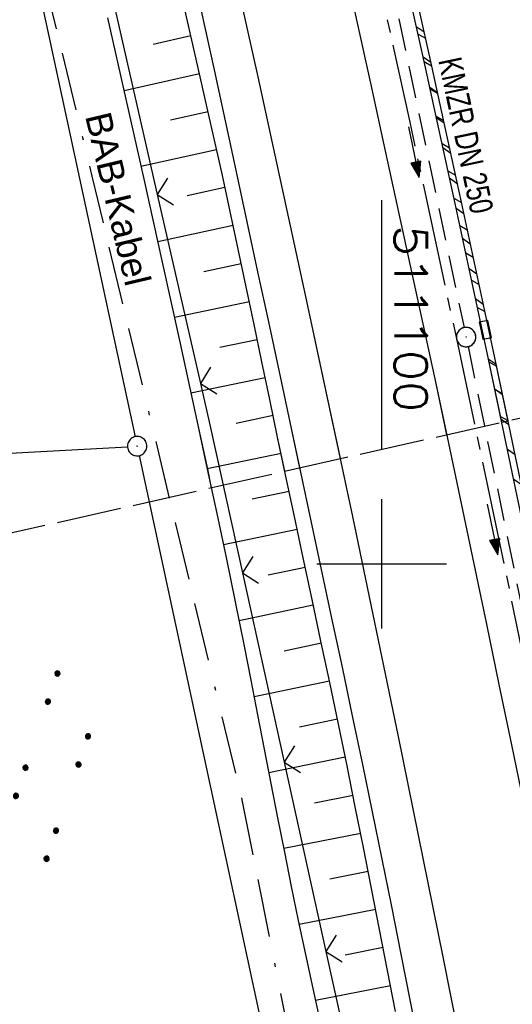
# Model space of a CAD drawing. Extents: x 510526 to 513920, y 467229 to 478797.
# Tile 79 of 256: x 511072 to 511110, y 470966 to 471042. Entities that reach past the tile are written whole.
import ezdxf
from ezdxf.enums import TextEntityAlignment as Align

# ---------------------------------------------------------------- set-up
doc = ezdxf.new("R2010")
doc.units = 0
doc.header["$LTSCALE"] = 10
doc.header["$MEASUREMENT"] = 0
for name, pattern in [('ACAD_ISO16W100', [73, 15, -6.5, 15, -6.5, 15, -7, 1, -7]), ('ACHSE', [5.5, 4, -0.5, 0.5, -0.5]), ('LT00', [0]), ('LT14', [0.6, 0.5, -0.1]), ('STRICHLINIE2', [0.375, 0.25, -0.125])]:
    doc.linetypes.add(name, pattern=pattern)
doc.layers.get('0').update_dxf_attribs({"linetype": 'LT00'})
for name, color, linetype in [('-AX-020', 250, 'ACHSE'), ('-Halt-Pfeil', 4, 'LT00'), ('-Haltung', 182, 'STRICHLINIE2'), ('-Haltungsbeschriftung', 182, 'LT00'), ('BAB-KABEL', 220, 'ACAD_ISO16W100'), ('BAB-KABEL_TEXT', 221, 'Continuous'), ('DFK_AB_L', 21, 'LT00'), ('DFK_AB_P', 7, 'LT00'), ('DFK_KATASTER', 250, 'LT00'), ('DFK_NUTZUNG', 250, 'LT00'), ('V95_AFBR_BAB', 250, 'LT00'), ('V95_BOESCH', 250, 'LT00'), ('V95_BORDRINNE', 182, 'LT00'), ('V95_BOSCHUNG', 250, 'LT00'), ('V95_KA_PRUF', 182, 'LT00'), ('V95_LD_MARK', 250, 'LT00'), ('V95_RASTER', 250, 'LT00'), ('V95_RINNE', 182, 'LT00'), ('V95_SINKK', 182, 'LT00'), ('V95_ZAUN', 40, 'LT00'), ('V96_AFBR_BAB', 250, 'LT00'), ('V96_BOESCH', 250, 'LT00'), ('V96_BORDRINNE', 182, 'LT00'), ('V96_BOSCHUNG', 250, 'LT00'), ('V96_KA_PRUF', 182, 'LT00'), ('V96_LD_MARK', 250, 'LT00'), ('V96_RASTER', 250, 'LT00'), ('V96_RINNE', 182, 'LT00'), ('V96_SINKK', 182, 'LT00'), ('V96_ZAUN', 40, 'LT00')]:
    doc.layers.add(name, color=color, linetype=linetype)
doc.layers.add('-BLATT_95-RAND', color=7, linetype='LT14', plot=False)
doc.styles.add('Beschrift', font='ARIAL.TTF')
doc.styles.add('Haltungsbeschriftung', font='ARIAL.TTF', dxfattribs={"width": 0.75})
doc.styles.get("Standard").update_dxf_attribs({"font": 'romans.shx'})

# ---------------------------------------------------------------- blocks, each defined once
blk = doc.blocks.new('SYMB0003')
at = {"color": 0, "linetype": 'ByBlock'}
for p, q in [((-0.015712, 0), (0.010166, 0.012015)), ((0, -0.021257), (-0.015712, 0)), ((0.010166, 0.012015), (0, -0.021257))]:
    blk.add_line(p, q, dxfattribs=at)
for points in [[(-0.031395, 0.499013), (-0.093691, 0.491144), (-0.154509, 0.475528), (-0.21289, 0.452414), (-0.267913, 0.422164), (-0.318712, 0.385257), (-0.364484, 0.342274), (-0.404509, 0.293893), (-0.438154, 0.240877), (-0.464888, 0.184062), (-0.484292, 0.124345), (-0.496058, 0.062667), (-0.5, 0)], [(-0.5, 0), (-0.496058, -0.062667), (-0.484292, -0.124345), (-0.464888, -0.184062), (-0.438154, -0.240877), (-0.404509, -0.293893), (-0.364485, -0.342274), (-0.318712, -0.385257), (-0.267914, -0.422164), (-0.21289, -0.452414), (-0.154509, -0.475529), (-0.093691, -0.491144), (-0.031395, -0.499014), (0.031395, -0.499014)], [(0.5, 0), (0.496057, 0.062667), (0.484292, 0.124345), (0.464888, 0.184062), (0.438153, 0.240877), (0.404509, 0.293893), (0.364484, 0.342274), (0.318712, 0.385257), (0.267913, 0.422164), (0.21289, 0.452414), (0.154509, 0.475528), (0.093691, 0.491144), (0.031395, 0.499013), (-0.031395, 0.499013)], [(0.031395, -0.499014), (0.093691, -0.491144), (0.154509, -0.475529), (0.21289, -0.452414), (0.267914, -0.422164), (0.318712, -0.385257), (0.364485, -0.342274), (0.404509, -0.293893), (0.438154, -0.240877), (0.464889, -0.184062), (0.484292, -0.124345), (0.496058, -0.062667), (0.5, 0)]]:
    blk.add_lwpolyline(points, dxfattribs=at)
blk = doc.blocks.new('SYMB0652')
at = {"color": 0, "linetype": 'ByBlock'}
blk.add_lwpolyline([(-0.15, -0.075), (0.15, -0.075), (0.15, 0.075), (-0.15, 0.075), (-0.15, -0.075)], dxfattribs=at)
blk = doc.blocks.new('SYMB0024')
at = {"color": 0, "linetype": 'ByBlock'}
for p, q in [((-0.5, 0.5), (0, 0)), ((0, 0), (0.5, 0.5))]:
    blk.add_line(p, q, dxfattribs=at)
blk = doc.blocks.new('SYMB7110')
at = {"color": 0, "linetype": 'ByBlock'}
for p, q in [((-0.515, 0.392919), (-0.515, 0.367081)), ((-0.51, 0.362895), (-0.51, 0.397105)), ((-0.505, 0.399164), (-0.505, 0.360836)), ((-0.5, 0.360204), (-0.5, 0.399796)), ((-0.495, 0.399164), (-0.495, 0.360836)), ((-0.49, 0.362895), (-0.49, 0.397105)), ((-0.485, 0.392919), (-0.485, 0.367081)), ((-0.285, 0.392919), (-0.285, 0.367081)), ((-0.28, 0.362895), (-0.28, 0.397105)), ((-0.275, 0.399164), (-0.275, 0.360836)), ((-0.27, 0.360204), (-0.27, 0.399796)), ((-0.265, 0.399164), (-0.265, 0.360836)), ((-0.26, 0.362895), (-0.26, 0.397105)), ((-0.255, 0.392919), (-0.255, 0.367081)), ((0.255, 0.392919), (0.255, 0.367081)), ((0.26, 0.362895), (0.26, 0.397105)), ((0.265, 0.399164), (0.265, 0.360836)), ((0.27, 0.360204), (0.27, 0.399796)), ((0.275, 0.399164), (0.275, 0.360836)), ((0.28, 0.362895), (0.28, 0.397105)), ((0.285, 0.392919), (0.285, 0.367081)), ((0.485, 0.392919), (0.485, 0.367081)), ((0.49, 0.362895), (0.49, 0.397105)), ((0.495, 0.399164), (0.495, 0.360836)), ((0.5, 0.360204), (0.5, 0.399796)), ((0.505, 0.399164), (0.505, 0.360836)), ((0.51, 0.362895), (0.51, 0.397105)), ((0.515, 0.392919), (0.515, 0.367081)), ((-0.48, 0.379874), (-0.48, 0.380145)), ((-0.25, 0.379874), (-0.25, 0.380146)), ((0.29, 0.379874), (0.29, 0.380145)), ((0.52, 0.379874), (0.52, 0.380146)), ((-0.9, 0.012919), (-0.9, -0.012919)), ((-0.895, -0.017106), (-0.895, 0.017105)), ((-0.89, 0.019164), (-0.89, -0.019164)), ((-0.885, -0.019797), (-0.885, 0.019796)), ((-0.88, 0.019164), (-0.88, -0.019164)), ((-0.875, -0.017106), (-0.875, 0.017105)), ((-0.87, 0.012919), (-0.87, -0.012919)), ((-0.865, -0.000126), (-0.865, 0.000145)), ((-0.67, 0.012919), (-0.67, -0.012919)), ((-0.665, -0.017106), (-0.665, 0.017105)), ((-0.66, 0.019164), (-0.66, -0.019164)), ((-0.655, -0.019797), (-0.655, 0.019796)), ((-0.65, 0.019164), (-0.65, -0.019164)), ((-0.645, -0.017106), (-0.645, 0.017105)), ((-0.64, 0.012919), (-0.64, -0.012919)), ((-0.635, -0.000126), (-0.635, 0.000145)), ((-0.13, 0.012919), (-0.13, -0.012919)), ((-0.125, -0.017105), (-0.125, 0.017105)), ((-0.12, 0.019164), (-0.12, -0.019164)), ((-0.115, -0.019796), (-0.115, 0.019796)), ((-0.11, 0.019164), (-0.11, -0.019164)), ((-0.105, -0.017105), (-0.105, 0.017105)), ((-0.1, 0.012919), (-0.1, -0.012919)), ((-0.095, -0.000126), (-0.095, 0.000146)), ((0.1, 0.012919), (0.1, -0.012919)), ((0.105, -0.017105), (0.105, 0.017105)), ((0.11, 0.019164), (0.11, -0.019164)), ((0.115, -0.019796), (0.115, 0.019796)), ((0.12, 0.019164), (0.12, -0.019164)), ((0.125, -0.017105), (0.125, 0.017105)), ((0.13, 0.012919), (0.13, -0.012919)), ((0.135, -0.000126), (0.135, 0.000146)), ((0.64, 0.012919), (0.64, -0.012919)), ((0.645, -0.017105), (0.645, 0.017105)), ((0.65, 0.019164), (0.65, -0.019164)), ((0.655, -0.019796), (0.655, 0.019796)), ((0.66, 0.019164), (0.66, -0.019164)), ((0.665, -0.017105), (0.665, 0.017105)), ((0.67, 0.012919), (0.67, -0.012919)), ((0.675, -0.000126), (0.675, 0.000146)), ((0.87, 0.012919), (0.87, -0.012919)), ((0.875, -0.017105), (0.875, 0.017105)), ((0.88, 0.019164), (0.88, -0.019164)), ((0.885, -0.019796), (0.885, 0.019796)), ((0.89, 0.019164), (0.89, -0.019164)), ((0.895, -0.017105), (0.895, 0.017105)), ((0.9, 0.012919), (0.9, -0.012919)), ((0.905, -0.000126), (0.905, 0.000146)), ((-0.515, -0.367081), (-0.515, -0.392919)), ((-0.51, -0.397105), (-0.51, -0.362895)), ((-0.505, -0.360836), (-0.505, -0.399164)), ((-0.5, -0.399796), (-0.5, -0.360204)), ((-0.495, -0.360836), (-0.495, -0.399164)), ((-0.49, -0.397106), (-0.49, -0.362895)), ((-0.485, -0.367081), (-0.485, -0.392919)), ((-0.48, -0.380126), (-0.48, -0.379855)), ((-0.285, -0.367081), (-0.285, -0.392919)), ((-0.28, -0.397105), (-0.28, -0.362895)), ((-0.275, -0.360836), (-0.275, -0.399164)), ((-0.27, -0.399796), (-0.27, -0.360204)), ((-0.265, -0.360836), (-0.265, -0.399164)), ((-0.26, -0.397105), (-0.26, -0.362895)), ((-0.255, -0.367081), (-0.255, -0.392919)), ((-0.25, -0.380126), (-0.25, -0.379855)), ((0.255, -0.367081), (0.255, -0.392919)), ((0.26, -0.397105), (0.26, -0.362895)), ((0.265, -0.360836), (0.265, -0.399164)), ((0.27, -0.399796), (0.27, -0.360204)), ((0.275, -0.360836), (0.275, -0.399164)), ((0.28, -0.397105), (0.28, -0.362895)), ((0.285, -0.367081), (0.285, -0.392919)), ((0.29, -0.380126), (0.29, -0.379855)), ((0.485, -0.367081), (0.485, -0.392919)), ((0.49, -0.397105), (0.49, -0.362895)), ((0.495, -0.360836), (0.495, -0.399164)), ((0.5, -0.399796), (0.5, -0.360204)), ((0.505, -0.360836), (0.505, -0.399164)), ((0.51, -0.397105), (0.51, -0.362895)), ((0.515, -0.367081), (0.515, -0.392919)), ((0.52, -0.380126), (0.52, -0.379855))]:
    blk.add_line(p, q, dxfattribs=at)
for points in [[(-0.48, 0.38), (-0.481981, 0.388678), (-0.48753, 0.395637), (-0.49555, 0.399499), (-0.50445, 0.399499), (-0.51247, 0.395637), (-0.518019, 0.388678), (-0.52, 0.38), (-0.518019, 0.371322), (-0.51247, 0.364363), (-0.50445, 0.360501), (-0.49555, 0.360501), (-0.48753, 0.364363), (-0.481981, 0.371322), (-0.48, 0.38)], [(-0.25, 0.38), (-0.251981, 0.388678), (-0.25753, 0.395637), (-0.26555, 0.399499), (-0.27445, 0.399499), (-0.28247, 0.395637), (-0.288019, 0.388678), (-0.29, 0.38), (-0.288019, 0.371322), (-0.28247, 0.364363), (-0.27445, 0.360501), (-0.26555, 0.360501), (-0.25753, 0.364363), (-0.251981, 0.371322), (-0.25, 0.38)], [(0.29, 0.38), (0.288019, 0.388678), (0.28247, 0.395637), (0.27445, 0.399499), (0.26555, 0.399499), (0.25753, 0.395637), (0.251981, 0.388678), (0.25, 0.38), (0.251981, 0.371322), (0.25753, 0.364363), (0.26555, 0.360501), (0.27445, 0.360501), (0.28247, 0.364363), (0.288019, 0.371322), (0.29, 0.38)], [(0.52, 0.38), (0.518019, 0.388678), (0.51247, 0.395637), (0.50445, 0.399499), (0.495549, 0.399499), (0.48753, 0.395637), (0.481981, 0.388678), (0.48, 0.38), (0.481981, 0.371322), (0.48753, 0.364363), (0.495549, 0.360501), (0.50445, 0.360501), (0.51247, 0.364363), (0.518019, 0.371322), (0.52, 0.38)], [(-0.865, 0), (-0.866981, 0.008678), (-0.87253, 0.015637), (-0.88055, 0.019498), (-0.88945, 0.019498), (-0.89747, 0.015637), (-0.903019, 0.008678), (-0.905, 0)], [(-0.905, 0), (-0.903019, -0.008678), (-0.89747, -0.015637), (-0.88945, -0.019499), (-0.88055, -0.019499), (-0.87253, -0.015637), (-0.866981, -0.008678), (-0.865, 0)], [(-0.635, 0), (-0.636981, 0.008678), (-0.64253, 0.015637), (-0.65055, 0.019498), (-0.65945, 0.019498), (-0.66747, 0.015637), (-0.673019, 0.008678), (-0.675, 0)], [(-0.675, 0), (-0.673019, -0.008678), (-0.66747, -0.015637), (-0.65945, -0.019499), (-0.65055, -0.019499), (-0.64253, -0.015637), (-0.636981, -0.008678), (-0.635, 0)], [(-0.095, 0), (-0.096981, 0.008678), (-0.10253, 0.015637), (-0.11055, 0.019499), (-0.11945, 0.019499), (-0.12747, 0.015637), (-0.133019, 0.008678), (-0.135, 0)], [(-0.135, 0), (-0.133019, -0.008678), (-0.12747, -0.015637), (-0.11945, -0.019499), (-0.11055, -0.019499), (-0.10253, -0.015637), (-0.096981, -0.008678), (-0.095, 0)], [(0.135, 0), (0.133019, 0.008678), (0.12747, 0.015637), (0.11945, 0.019499), (0.11055, 0.019499), (0.10253, 0.015637), (0.096981, 0.008678), (0.095, 0)], [(0.095, 0), (0.096981, -0.008678), (0.10253, -0.015637), (0.11055, -0.019499), (0.11945, -0.019499), (0.12747, -0.015637), (0.133019, -0.008678), (0.135, 0)], [(0.675, 0), (0.673019, 0.008678), (0.66747, 0.015637), (0.65945, 0.019499), (0.65055, 0.019499), (0.64253, 0.015637), (0.636981, 0.008678), (0.635, 0)], [(0.635, 0), (0.636981, -0.008678), (0.64253, -0.015637), (0.65055, -0.019499), (0.65945, -0.019499), (0.66747, -0.015637), (0.673019, -0.008678), (0.675, 0)], [(0.905, 0), (0.903019, 0.008678), (0.89747, 0.015637), (0.88945, 0.019499), (0.88055, 0.019499), (0.87253, 0.015637), (0.866981, 0.008678), (0.865, 0)], [(0.865, 0), (0.866981, -0.008678), (0.87253, -0.015637), (0.88055, -0.019499), (0.88945, -0.019499), (0.89747, -0.015637), (0.903019, -0.008678), (0.905, 0)], [(-0.48, -0.38), (-0.481981, -0.371322), (-0.48753, -0.364363), (-0.49555, -0.360501), (-0.50445, -0.360501), (-0.51247, -0.364363), (-0.518019, -0.371322), (-0.52, -0.38), (-0.518019, -0.388678), (-0.51247, -0.395637), (-0.50445, -0.399499), (-0.49555, -0.399499), (-0.48753, -0.395637), (-0.481981, -0.388678), (-0.48, -0.38)], [(-0.25, -0.38), (-0.251981, -0.371322), (-0.25753, -0.364363), (-0.26555, -0.360501), (-0.27445, -0.360501), (-0.28247, -0.364363), (-0.288019, -0.371322), (-0.29, -0.38), (-0.288019, -0.388678), (-0.28247, -0.395637), (-0.27445, -0.399499), (-0.26555, -0.399499), (-0.25753, -0.395637), (-0.251981, -0.388678), (-0.25, -0.38)], [(0.29, -0.38), (0.288019, -0.371322), (0.28247, -0.364363), (0.27445, -0.360501), (0.26555, -0.360501), (0.25753, -0.364363), (0.251981, -0.371322), (0.25, -0.38), (0.251981, -0.388678), (0.25753, -0.395637), (0.26555, -0.399499), (0.27445, -0.399499), (0.28247, -0.395637), (0.288019, -0.388678), (0.29, -0.38)], [(0.52, -0.38), (0.518019, -0.371322), (0.51247, -0.364363), (0.50445, -0.360501), (0.495549, -0.360501), (0.48753, -0.364363), (0.481981, -0.371322), (0.48, -0.38), (0.481981, -0.388678), (0.48753, -0.395637), (0.495549, -0.399499), (0.50445, -0.399499), (0.51247, -0.395637), (0.518019, -0.388678), (0.52, -0.38)]]:
    blk.add_lwpolyline(points, dxfattribs=at)
blk = doc.blocks.new('SYMB0070')
at = {"color": 0, "linetype": 'ByBlock'}
for p, q in [((-0.5, 0), (0.2, 0)), ((0.5, 0), (0.2, 0.1)), ((0.2, 0.1), (0.2, 0)), ((0.468, 0), (0.21, 0.086)), ((0.21, 0.086), (0.21, -0.086)), ((0.21, -0.086), (0.468, 0)), ((0.22, -0.072), (0.437, 0)), ((0.23, -0.058), (0.405, 0)), ((0.24, -0.045), (0.374, 0)), ((0.342, 0), (0.25, 0.031)), ((0.25, 0.031), (0.25, -0.031)), ((0.25, -0.031), (0.342, 0)), ((0.26, -0.017), (0.31, 0)), ((0.27, -0.003), (0.279, 0))]:
    blk.add_line(p, q, dxfattribs=at)
for points in [[(0.2, 0), (0.2, -0.1), (0.5, 0)], [(0.437, 0), (0.22, 0.072), (0.22, -0.072)], [(0.405, 0), (0.23, 0.058), (0.23, -0.058)], [(0.374, 0), (0.24, 0.045), (0.24, -0.045)], [(0.31, 0), (0.26, 0.017), (0.26, -0.017)], [(0.279, 0), (0.27, 0.003), (0.27, -0.003)]]:
    blk.add_lwpolyline(points, dxfattribs=at)

msp = doc.modelspace()

# ---------------------------------------------------------------- hatches: boundary and pattern name
at = {"layer": 'V95_BORDRINNE'}
h = msp.add_hatch(dxfattribs=at)
h.set_pattern_fill('ANSI31', color=256, scale=13, angle=285.8974743, style=0)
h.paths.add_polyline_path([(511106.157, 471027.995), (511104.904, 471033.774), (511103.866, 471038.515), (511102.821, 471043.254), (511102.099, 471046.509), (511101.611, 471046.399), (511102.332, 471043.146), (511103.377, 471038.408), (511104.415, 471033.668), (511105.668, 471027.89), (511106.91, 471022.109), (511107.632, 471018.717), (511108.12, 471018.827), (511107.399, 471022.214)])
h = msp.add_hatch(dxfattribs=at)
h.set_pattern_fill('ANSI31', color=256, scale=13, angle=285.8974743, style=0)
h.paths.add_polyline_path([(511108.63, 471016.43), (511108.401, 471017.506), (511107.913, 471017.396), (511108.141, 471016.326), (511109.276, 471010.958), (511109.765, 471011.062)])
at = {"layer": 'V96_BORDRINNE'}
h = msp.add_hatch(dxfattribs=at)
h.set_pattern_fill('ANSI31', color=256, scale=13, angle=280, style=0)
h.paths.add_polyline_path([(511102.821, 471043.254), (511102.099, 471046.508), (511101.611, 471046.401), (511102.332, 471043.146), (511103.377, 471038.408), (511104.415, 471033.668), (511105.668, 471027.89), (511106.91, 471022.109), (511107.631, 471018.72), (511108.121, 471018.823), (511107.399, 471022.213), (511106.157, 471027.995), (511104.904, 471033.774), (511103.866, 471038.515)])
h.paths.add_polyline_path([(511109.853, 471010.644), (511108.63, 471016.43), (511108.402, 471017.503), (511107.912, 471017.4), (511108.141, 471016.326), (511109.364, 471010.541), (511111.687, 470999.45), (511113.766, 470989.406), (511114.256, 470989.505), (511112.177, 470999.552)])

# ---------------------------------------------------------------- linework, layer by layer
at = {"layer": '-AX-020', "ltscale": 0.2, "flags": 128}
msp.add_lwpolyline([(513881.716, 478796.972), (513877.87, 478787.354), (513870.367, 478768.801), (513862.788, 478750.278), (513855.137, 478731.786), (513847.411, 478713.324), (513839.611, 478694.893), (513831.738, 478676.494), (513823.791, 478658.127), (513815.771, 478639.791), (513807.678, 478621.487), (513799.512, 478603.216), (513791.272, 478584.978), (513782.96, 478566.773), (513774.576, 478548.601), (513766.118, 478530.463), (513757.588, 478512.359), (513748.986, 478494.289), (513740.312, 478476.254), (513731.565, 478458.253), (513722.747, 478440.287), (513713.857, 478422.357), (513704.896, 478404.463), (513695.863, 478386.605), (513686.758, 478368.782), (513677.583, 478350.997), (513668.336, 478333.248), (513659.019, 478315.536), (513649.63, 478297.862), (513640.172, 478280.225), (513630.643, 478262.626), (513621.043, 478245.066), (513611.374, 478227.544), (513601.634, 478210.061), (513591.825, 478192.617), (513586.745, 478183.647), (513576.83, 478166.262), (513566.848, 478148.917), (513556.8, 478131.609), (513546.688, 478114.338), (513536.514, 478097.104), (513526.28, 478079.906), (513515.988, 478062.743), (513505.638, 478045.613), (513495.234, 478028.517), (513484.778, 478011.453), (513474.27, 477994.421), (513463.712, 477977.419), (513453.108, 477960.447), (513442.457, 477943.503), (513431.762, 477926.587), (513421.026, 477909.698), (513410.248, 477892.835), (513399.432, 477875.997), (513388.579, 477859.182), (513377.691, 477842.39), (513366.769, 477825.62), (513355.815, 477808.871), (513344.831, 477792.142), (513333.819, 477775.431), (513322.78, 477758.738), (513311.715, 477742.062), (513300.628, 477725.401), (513289.519, 477708.754), (513278.389, 477692.121), (513267.242, 477675.5), (513256.078, 477658.891), (513244.899, 477642.291), (513233.706, 477625.7), (513222.502, 477609.117), (513211.288, 477592.542), (513200.066, 477575.971), (513188.837, 477559.405), (513177.603, 477542.843), (513166.366, 477526.282), (513154.797, 477509.239), (513142.496, 477491.114), (513130.197, 477472.988), (513117.902, 477454.859), (513105.613, 477436.726), (513093.333, 477418.587), (513081.064, 477400.44), (513068.808, 477382.285), (513056.567, 477364.119), (513044.344, 477345.942), (513032.141, 477327.752), (513019.958, 477309.547), (513007.8, 477291.325), (512995.668, 477273.087), (512983.565, 477254.83), (512971.492, 477236.552), (512959.452, 477218.253), (512947.447, 477199.931), (512935.479, 477181.584), (512923.551, 477163.212), (512911.665, 477144.812), (512899.822, 477126.385), (512888.026, 477107.927), (512876.279, 477089.439), (512864.582, 477070.918), (512852.939, 477052.364), (512841.352, 477033.775), (512829.822, 477015.15), (512818.352, 476996.488), (512806.945, 476977.787), (512795.603, 476959.048), (512789.644, 476949.141), (512778.405, 476930.339), (512767.236, 476911.496), (512756.135, 476892.613), (512745.103, 476873.688), (512734.14, 476854.724), (512723.246, 476835.72), (512712.422, 476816.676), (512701.668, 476797.593), (512690.983, 476778.471), (512680.369, 476759.309), (512669.824, 476740.11), (512659.35, 476720.871), (512648.946, 476701.595), (512638.612, 476682.281), (512628.349, 476662.929), (512618.157, 476643.54), (512608.036, 476624.113), (512597.985, 476604.65), (512588.006, 476585.15), (512578.098, 476565.614), (512568.261, 476546.042), (512558.497, 476526.434), (512548.803, 476506.791), (512539.182, 476487.112), (512529.632, 476467.399), (512520.155, 476447.65), (512510.749, 476427.867), (512501.416, 476408.05), (512492.156, 476388.199), (512482.968, 476368.314), (512473.852, 476348.396), (512464.81, 476328.445), (512455.84, 476308.46), (512446.944, 476288.443), (512438.12, 476268.394), (512429.37, 476248.313), (512420.694, 476228.2), (512412.09, 476208.055), (512403.561, 476187.879), (512395.105, 476167.672), (512386.723, 476147.434), (512378.415, 476127.166), (512370.181, 476106.867), (512362.021, 476086.539), (512353.936, 476066.181), (512345.925, 476045.794), (512337.988, 476025.377), (512330.127, 476004.932), (512322.339, 475984.458), (512314.627, 475963.955), (512306.989, 475943.425), (512299.427, 475922.867), (512291.94, 475902.281), (512284.528, 475881.669), (512277.191, 475861.029), (512269.93, 475840.362), (512262.744, 475819.67), (512255.634, 475798.951), (512248.599, 475778.206), (512241.641, 475757.436), (512234.758, 475736.641), (512227.951, 475715.82), (512221.221, 475694.975), (512214.566, 475674.105), (512207.988, 475653.211), (512201.487, 475632.294), (512200.128, 475627.887), (512194.281, 475608.791), (512188.5, 475589.674), (512182.785, 475570.538), (512177.137, 475551.381), (512171.56, 475532.204), (512166.053, 475513.007), (512160.618, 475493.788), (512155.257, 475474.55), (512149.971, 475455.29), (512148.09, 475448.361), (512142.908, 475429.074), (512137.804, 475409.765), (512132.778, 475390.436), (512127.829, 475371.088), (512122.957, 475351.719), (512118.163, 475332.332), (512113.447, 475312.925), (512108.808, 475293.499), (512104.247, 475274.055), (512099.765, 475254.593), (512095.36, 475235.113), (512091.033, 475215.616), (512086.785, 475196.101), (512082.614, 475176.57), (512078.522, 475157.022), (512074.508, 475137.458), (512070.573, 475117.878), (512066.716, 475098.282), (512063.238, 475080.246), (512059.532, 475060.621), (512055.901, 475040.983), (512052.344, 475021.33), (512048.857, 475001.665), (512045.438, 474981.988), (512042.084, 474962.3), (512038.794, 474942.602), (512035.562, 474922.893), (512032.388, 474903.175), (512029.269, 474883.449), (512026.201, 474863.714), (512023.183, 474843.972), (512020.21, 474824.222), (512017.282, 474804.467), (512014.394, 474784.705), (512011.544, 474764.937), (512008.73, 474745.165), (512005.949, 474725.388), (512003.198, 474705.607), (512000.474, 474685.821), (511997.775, 474666.033), (511995.098, 474646.242), (511992.439, 474626.448), (511989.798, 474606.651), (511987.169, 474586.854), (511984.552, 474567.054), (511981.943, 474547.253), (511979.34, 474527.452), (511976.744, 474507.689), (511975.127, 474495.377), (511973.477, 474482.815), (511971.825, 474470.254), (511970.169, 474457.693), (511968.506, 474445.133), (511966.835, 474432.574), (511965.154, 474420.016), (511963.46, 474407.46), (511961.752, 474394.906), (511960.027, 474382.355), (511958.283, 474369.806), (511956.518, 474357.259), (511954.73, 474344.717), (511952.918, 474332.177), (511951.078, 474319.642), (511949.209, 474307.111), (511947.309, 474294.584), (511945.376, 474282.063), (511943.407, 474269.547), (511941.4, 474257.038), (511939.355, 474244.534), (511937.267, 474232.038), (511935.137, 474219.549), (511932.96, 474207.067), (511930.736, 474194.594), (511928.462, 474182.131), (511926.136, 474169.676), (511923.757, 474157.232), (511921.321, 474144.799), (511918.829, 474132.377), (511916.276, 474119.967), (511913.661, 474107.57), (511910.982, 474095.187), (511908.238, 474082.818), (511905.425, 474070.464), (511902.544, 474058.127), (511899.59, 474045.806), (511896.562, 474033.504), (511893.47, 474021.261), (511890.29, 474008.997), (511887.033, 473996.753), (511883.699, 473984.53), (511880.287, 473972.328), (511876.798, 473960.148), (511873.233, 473947.991), (511869.591, 473935.856), (511865.873, 473923.745), (511862.077, 473911.656), (511858.206, 473899.593), (511854.259, 473887.554), (511850.236, 473875.54), (511846.136, 473863.552), (511841.962, 473851.59), (511837.711, 473839.654), (511833.386, 473827.746), (511828.985, 473815.865), (511824.51, 473804.012), (511819.96, 473792.188), (511815.335, 473780.392), (511810.636, 473768.626), (511805.863, 473756.89), (511801.015, 473745.185), (511796.094, 473733.51), (511791.099, 473721.866), (511786.031, 473710.255), (511780.889, 473698.675), (511775.675, 473687.128), (511770.388, 473675.615), (511765.028, 473664.135), (511759.596, 473652.689), (511754.091, 473641.278), (511748.515, 473629.901), (511742.867, 473618.56), (511737.147, 473607.255), (511731.356, 473595.986), (511725.494, 473584.754), (511719.562, 473573.559), (511713.558, 473562.402), (511707.485, 473551.283), (511701.341, 473540.203), (511695.128, 473529.162), (511688.845, 473518.159), (511682.492, 473507.198), (511676.07, 473496.276), (511669.58, 473485.395), (511663.021, 473474.555), (511656.394, 473463.757), (511649.699, 473453.001), (511642.935, 473442.288), (511636.105, 473431.617), (511629.207, 473420.99), (511622.242, 473410.406), (511615.211, 473399.867), (511608.113, 473389.372), (511600.949, 473378.922), (511593.719, 473368.518), (511586.423, 473358.16), (511579.062, 473347.848), (511571.637, 473337.582), (511564.147, 473327.364), (511556.592, 473317.193), (511548.973, 473307.07), (511541.291, 473296.996), (511533.545, 473286.969), (511525.735, 473276.993), (511517.863, 473267.066), (511509.929, 473257.188), (511501.932, 473247.361), (511493.873, 473237.584), (511485.753, 473227.859), (511477.572, 473218.186), (511475.548, 473215.811), (511467.291, 473206.202), (511458.976, 473196.642), (511450.605, 473187.132), (511442.182, 473177.667), (511433.709, 473168.249), (511425.188, 473158.872), (511416.622, 473149.537), (511408.014, 473140.241), (511399.365, 473130.982), (511390.679, 473121.758), (511381.958, 473112.568), (511373.205, 473103.409), (511364.421, 473094.278), (511355.61, 473085.175), (511346.772, 473076.096), (511337.912, 473067.039), (511329.031, 473058.003), (511320.132, 473048.986), (511311.216, 473039.984), (511302.286, 473030.997), (511293.345, 473022.02), (511284.394, 473013.053), (511275.436, 473004.094), (511266.473, 472995.139), (511255.909, 472984.591), (511236.789, 472965.502), (511230.177, 472958.9), (511223.567, 472952.294), (511216.964, 472945.683), (511210.368, 472939.063), (511203.785, 472932.433), (511197.215, 472925.788), (511190.663, 472919.125), (511184.131, 472912.443), (511177.622, 472905.739), (511171.139, 472899.01), (511164.685, 472892.252), (511158.263, 472885.464), (511151.877, 472878.643), (511145.529, 472871.786), (511139.222, 472864.891), (511132.96, 472857.955), (511126.746, 472850.976), (511120.583, 472843.952), (511114.476, 472836.881), (511109.32, 472830.82), (511103.322, 472823.655), (511097.386, 472816.438), (511091.511, 472809.171), (511085.699, 472801.854), (511079.95, 472794.488), (511074.265, 472787.072), (511068.642, 472779.609), (511063.084, 472772.097), (511057.591, 472764.538), (511052.162, 472756.933), (511046.799, 472749.281), (511041.501, 472741.584), (511036.27, 472733.841), (511031.105, 472726.054), (511026.007, 472718.223), (511020.976, 472710.349), (511016.012, 472702.431), (511011.117, 472694.472), (511006.29, 472686.471), (511001.532, 472678.429), (510996.842, 472670.347), (510992.223, 472662.225), (510987.672, 472654.063), (510983.192, 472645.863), (510978.782, 472637.625), (510974.443, 472629.349), (510970.175, 472621.036), (510965.978, 472612.687), (510961.853, 472604.303), (510957.799, 472595.883), (510953.818, 472587.43), (510949.91, 472578.942), (510946.074, 472570.422), (510942.311, 472561.868), (510938.622, 472553.283), (510935.007, 472544.666), (510931.465, 472536.02), (510927.997, 472527.343), (510924.604, 472518.636), (510921.286, 472509.901), (510918.042, 472501.138), (510914.874, 472492.347), (510911.781, 472483.529), (510908.763, 472474.686), (510905.821, 472465.817), (510902.956, 472456.923), (510900.166, 472448.004), (510897.454, 472439.062), (510894.817, 472430.098), (510892.258, 472421.111), (510889.776, 472412.102), (510887.37, 472403.073), (510885.043, 472394.023), (510882.792, 472384.954), (510880.62, 472375.866), (510878.525, 472366.759), (510876.509, 472357.635), (510874.57, 472348.494), (510872.71, 472339.337), (510870.929, 472330.164), (510869.226, 472320.976), (510867.602, 472311.774), (510866.056, 472302.558), (510864.59, 472293.33), (510863.202, 472284.089), (510861.894, 472274.837), (510860.665, 472265.574), (510859.516, 472256.301), (510858.445, 472247.018), (510857.455, 472237.726), (510856.544, 472228.427), (510855.712, 472219.119), (510854.96, 472209.806), (510854.288, 472200.485), (510853.696, 472191.159), (510853.184, 472181.829), (510852.752, 472172.495), (510852.399, 472163.157), (510852.127, 472153.817), (510851.934, 472144.475), (510851.822, 472135.131), (510851.789, 472125.787), (510851.836, 472116.443), (510851.964, 472107.1), (510852.009, 472104.711), (510852.237, 472095.37), (510852.543, 472086.03), (510852.927, 472076.694), (510853.387, 472067.361), (510853.922, 472058.032), (510854.53, 472048.707), (510855.21, 472039.388), (510855.961, 472030.074), (510856.782, 472020.766), (510857.671, 472011.464), (510858.627, 472002.169), (510859.649, 471992.88), (510860.734, 471983.599), (510861.883, 471974.326), (510863.094, 471965.06), (510864.364, 471955.802), (510865.694, 471946.554), (510867.082, 471937.313), (510868.525, 471928.081), (510870.024, 471918.857), (510871.577, 471909.643), (510873.182, 471900.438), (510874.839, 471891.241), (510876.545, 471882.054), (510878.3, 471872.876), (510880.102, 471863.708), (510881.95, 471854.548), (510883.842, 471845.397), (510885.778, 471836.255), (510887.756, 471827.123), (510889.775, 471817.999), (510891.834, 471808.885), (510893.93, 471799.779), (510896.064, 471790.681), (510898.233, 471781.592), (510900.437, 471772.511), (510902.673, 471763.439), (510904.942, 471754.374), (510907.241, 471745.317), (510909.57, 471736.267), (510911.926, 471727.225), (510914.31, 471718.19), (510916.719, 471709.161), (510919.152, 471700.139), (510921.608, 471691.124), (510924.087, 471682.114), (510926.585, 471673.11), (510929.104, 471664.112), (510931.64, 471655.118), (510934.193, 471646.129), (510936.762, 471637.145), (510939.345, 471628.165), (510941.941, 471619.188), (510944.55, 471610.216), (510947.169, 471601.246), (510949.797, 471592.279), (510952.434, 471583.314), (510955.078, 471574.352), (510957.727, 471565.391), (510960.382, 471556.431), (510963.039, 471547.473), (510967.703, 471531.767), (510970.248, 471523.199), (510975.26, 471506.323), (510980.27, 471489.445), (510985.273, 471472.566), (510990.267, 471455.684), (510995.248, 471438.798), (511000.214, 471421.908), (511005.162, 471405.012), (511010.087, 471388.11), (511014.988, 471371.201), (511019.861, 471354.283), (511024.703, 471337.357), (511029.511, 471320.421), (511034.281, 471303.475), (511039.011, 471286.517), (511043.698, 471269.547), (511048.338, 471252.564), (511052.928, 471235.568), (511057.465, 471218.557), (511061.945, 471201.532), (511066.367, 471184.491), (511070.726, 471167.434), (511075.019, 471150.36), (511079.243, 471133.269), (511083.395, 471116.16), (511086.572, 471102.843), (511090.589, 471085.702), (511094.527, 471068.543), (511098.388, 471051.366), (511102.17, 471034.172), (511105.875, 471016.961), (511109.501, 470999.734), (511113.048, 470982.489), (511116.518, 470965.23), (511119.908, 470947.954), (511123.221, 470930.663), (511126.454, 470913.357), (511129.609, 470896.037), (511132.686, 470878.703), (511135.683, 470861.354), (511138.602, 470843.993), (511141.441, 470826.619), (511144.202, 470809.231), (511146.884, 470791.831), (511149.487, 470774.42), (511152.01, 470756.996), (511154.454, 470739.562), (511156.819, 470722.116), (511159.105, 470704.66), (511161.311, 470687.193), (511163.438, 470669.717), (511165.485, 470652.232), (511165.638, 470650.897), (511167.873, 470631.022), (511170.027, 470611.138), (511172.103, 470591.246), (511174.098, 470571.346), (511176.014, 470551.438), (511177.851, 470531.523), (511179.526, 470512.546), (511180.884, 470496.345), (511182.163, 470480.137), (511183.363, 470463.922), (511184.482, 470447.702), (511185.522, 470431.478), (511186.482, 470415.247), (511187.362, 470399.013), (511188.162, 470382.774), (511188.882, 470366.532), (511189.522, 470350.286), (511190.082, 470334.037), (511190.563, 470317.786), (511190.963, 470301.532), (511191.284, 470285.277), (511191.524, 470269.02), (511191.684, 470252.763), (511191.765, 470236.505), (511191.765, 470220.247), (511191.686, 470203.988), (511191.526, 470187.731), (511191.287, 470171.474), (511191.243, 470169.007), (511190.912, 470152.752), (511190.504, 470136.499), (511190.023, 470120.247), (511189.472, 470103.998), (511188.854, 470087.752), (511188.173, 470071.508), (511187.432, 470055.266), (511186.634, 470039.027), (511185.783, 470022.791), (511184.882, 470006.558), (511183.935, 469990.327), (511182.944, 469974.099), (511181.913, 469957.873), (511180.846, 469941.65), (511179.745, 469925.429), (511178.614, 469909.21), (511177.457, 469892.993), (511176.276, 469876.777), (511175.075, 469860.563), (511173.858, 469844.35), (511172.627, 469828.139), (511171.386, 469811.927), (511170.138, 469795.717), (511168.847, 469778.991), (511030.959, 467993.348), (511029.419, 467973.407), (511027.883, 467953.466), (511026.353, 467933.525), (511024.832, 467913.582), (511023.323, 467893.64), (511021.828, 467873.695), (511020.353, 467853.75), (511018.898, 467833.804), (511017.467, 467813.855), (511016.063, 467793.903), (511014.69, 467773.951), (511013.35, 467753.995), (511012.046, 467734.038), (511010.782, 467714.078), (511009.56, 467694.116), (511008.383, 467674.151), (511007.254, 467654.183), (511006.177, 467634.211), (511005.154, 467614.237), (511004.188, 467594.261), (511003.284, 467574.281), (511002.442, 467554.299), (511001.667, 467534.314), (511000.962, 467514.327), (511000.329, 467494.336), (510999.772, 467474.345), (510999.556, 467465.709), (510999.112, 467445.714), (510998.747, 467425.717), (510998.463, 467405.719), (510998.259, 467385.719), (510998.135, 467365.72), (510998.091, 467345.72), (510998.127, 467325.72), (510998.243, 467305.721), (510998.439, 467285.721), (510998.715, 467265.723), (510999.071, 467245.726), (510999.432, 467229.156)], dxfattribs=at)
at = {"layer": '-BLATT_95-RAND'}
msp.add_lwpolyline([(510736.685, 471875.134), (510940.325, 470972.828), (511220.283, 471036.012), (511016.644, 471938.317), (510736.685, 471875.134)], dxfattribs=at)
at = {"layer": '-Haltung'}
for p, q in [((511100.544, 471045.85), (511106.369, 471018.284)), ((511100.544, 471045.85, 359.872), (511106.369, 471018.284, 359.872)), ((511106.675, 471016.815, 359.872), (511112.415, 470988.928, 359.872))]:
    msp.add_line(p, q, dxfattribs=at)
at = {"layer": 'BAB-KABEL', "ltscale": 0.03, "flags": 128}
msp.add_lwpolyline([(513339.839, 477816.319), (513312.266, 477774.649), (513284.672, 477732.996), (513252.5, 477694.412), (513223.881, 477653.496), (513195.795, 477612.121), (513167.629, 477570.875), (513139.88, 477529.298), (513111.793, 477487.916), (513083.807, 477446.454), (513055.844, 477404.978), (513022.492, 477355.034), (513000.515, 477321.52), (512973.122, 477279.62), (512945.422, 477237.871), (512917.575, 477196.217), (512879.155, 477137.499), (512858.339, 477103.216), (512837.389, 477068.954), (512811.451, 477026.06), (512784.195, 476983.896), (512756.652, 476941.559), (512731.123, 476898.632), (512706.393, 476854.964), (512681.949, 476811.101), (512658.869, 476770.394), (512633.742, 476723.052), (512609.823, 476678.973), (512586.03, 476634.72), (512574.463, 476609.04), (512565.77, 476584.237), (512545.206, 476542.916), (512523.454, 476497.739), (512501.769, 476452.474), (512480.246, 476407.171), (512458.846, 476361.789), (512438.563, 476315.939), (512418.177, 476270.118), (512378.72, 476177.833), (512359.892, 476131.364), (512341.348, 476084.783), (512322.575, 476038.314), (512304.817, 475991.341), (512287.677, 475944.24), (512270.282, 475897.168), (512254.121, 475849.696), (512237.768, 475802.276), (512221.53, 475754.824), (512205.859, 475707.192), (512190.782, 475659.377), (512175.78, 475611.52), (512161.516, 475563.423), (512145.692, 475515.804), (512137.725, 475496.074), (512130.625, 475467.918), (512119.035, 475418.91), (512105.583, 475370.555), (512100.73, 475351.099), (512084.182, 475320.513), (512082.618, 475318.668), (512071.987, 475296.243), (512062.064, 475264.372), (512059.316, 475232.902), (512061.872, 475193.176), (512054.818, 475143.1), (512045.689, 475099.989), (512036.29, 475050.898), (512027.273, 475001.725), (512018.223, 474952.549), (512008.899, 474903.418), (512000.14, 474854.229), (511992.355, 474804.855), (511985.273, 474755.369), (511977.385, 474700.851), (511969.41, 474646.425), (511966.53, 474615.204), (511972.795, 474604.79), (511970.049, 474596.165), (511959.565, 474586.374), (511941.907, 474517.478), (511936.852, 474477.772), (511926.657, 474399.733), (511919.973, 474355.376), (511910.09, 474296.615), (511899.454, 474238.126), (511883.784, 474152.683), (511870.289, 474094.001), (511857.131, 474053.876), (511852.776, 474012.454), (511853.171, 473966.862), (511852.492, 473957.146), (511851.311, 473949.656), (511841.692, 473942.065), (511825.821, 473895.229), (511826.651, 473894.117), (511810.899, 473851.945), (511793.573, 473805.027), (511775.285, 473758.358), (511755.124, 473712.475), (511734.052, 473667.008), (511712.225, 473621.972), (511689.498, 473577.273), (511665.157, 473533.497), (511639.854, 473490.241), (511612.908, 473448.14), (511601.588, 473431.806), (511558.048, 473366.072), (511514.894, 473306.01), (511484.056, 473267.454), (511450.631, 473224.7), (511393.065, 473164.53), (511363.017, 473132.866), (511308.517, 473076.446), (511275.572, 473040.359), (511243.006, 473009.331), (511235.22, 472986.054), (511231.03, 472981.056), (511075.99, 472813.106), (511070.243, 472807.304), (511057.801, 472797.513), (511038.028, 472769.96), (511010.695, 472730.526), (510983.876, 472687.185), (510959.577, 472643.761), (510934.3, 472604.326), (510904.804, 472574.327), (510913.914, 472558.288), (510911.702, 472550.665), (510911.228, 472549.239), (510895.971, 472514.712), (510882.655, 472477.924), (510872.403, 472460.753), (510857.497, 472432.352), (510836.101, 472381.12), (510836.281, 472368.894), (510832.944, 472355.972), (510830.181, 472332.026), (510848.219, 472325.537), (510838.512, 472271.416), (510831.965, 472215.431), (510830.702, 472169.392), (510828.833, 472118.665), (510829.075, 472067.625), (510833.949, 472011.739), (510842.444, 471951.437), (510849.978, 471906.34), (510856.18, 471866.272), (510867.229, 471812.821), (510879.853, 471762.875), (510891.506, 471713.806), (510903.789, 471665.07), (510916.063, 471616.285), (510929.638, 471568.076), (510950.958, 471501.368), (510971.606, 471429.824), (510974.35, 471422.765), (510989.551, 471366.875), (511004.499, 471314.199), (511016.364, 471270.838), (511026.276, 471232.419), (511039.24, 471184.146), (511056.597, 471116.881), (511065.905, 471078.265), (511077.604, 471030.011), (511089.225, 470981.622), (511098.911, 470932.895), (511107.165, 470884.025), (511116.152, 470835.042), (511125.079, 470786.059), (511133.148, 470736.973), (511137.299, 470706.315), (511129.89, 470689.715), (511129.543, 470684.612), (511132.443, 470671.581), (511143.113, 470670.948), (511145.784, 470638.261), (511151.08, 470588.888), (511155.977, 470539.416), (511159.512, 470489.779), (511162.627, 470440.141), (511165.944, 470390.621), (511167.842, 470340.945), (511167.805, 470291.237), (511167.773, 470272.425), (511169.192, 470243.962), (511168.974, 470223.344), (511163.734, 470203.872), (511151.457, 470170.118), (511152.401, 470145.764), (511161.627, 470107.325), (511162.261, 470078.654), (511157.084, 470021.39), (511153.973, 469975.779), (511150.229, 469924.108), (511146.614, 469878.373), (511141.044, 469826.728), (511133.852, 469745.039), (511131.815, 469700.017), (511128.932, 469655.166), (511125.194, 469595.287), (511130.663, 469554.69), (511130.405, 469544.669), (511121.691, 469477.401)], dxfattribs=at)
at = {"layer": 'DFK_AB_L'}
for p, q in [((511073.058, 471046.546), (511080.953, 471009.843)), ((511081.268, 471008.377), (511090.723, 470964.373))]:
    msp.add_line(p, q, dxfattribs=at)
at = {"layer": 'DFK_KATASTER'}
msp.add_line((510965.999, 471002.781), (511080.361, 471009.069), dxfattribs=at)
at = {"layer": 'V95_AFBR_BAB'}
for points in [[(511077.12, 471132.3), (511078.34, 471127.308), (511079.494, 471122.548), (511080.641, 471117.786), (511081.782, 471113.022), (511082.916, 471108.257), (511084.046, 471103.491), (511085.465, 471097.477), (511086.877, 471091.461), (511088.28, 471085.442), (511089.673, 471079.422), (511091.443, 471071.699), (511093.195, 471063.972), (511094.929, 471056.241), (511095.987, 471051.482), (511097.04, 471046.722), (511098.088, 471041.961), (511099.132, 471037.2), (511100.173, 471032.437), (511101.18, 471027.818), (511102.184, 471023.198), (511103.183, 471018.578), (511104.177, 471013.956), (511105.02, 471009.998)], [(511093.671, 471007.437), (511092.916, 471010.977), (511092.092, 471014.851), (511091.268, 471018.725), (511090.443, 471022.598), (511089.616, 471026.472), (511088.786, 471030.344), (511087.081, 471038.225), (511085.358, 471046.102), (511083.615, 471053.975), (511081.88, 471061.73), (511080.127, 471069.481), (511078.358, 471077.228), (511075.617, 471089.094), (511072.839, 471100.952), (511071.404, 471107.012), (511069.959, 471113.069), (511068.504, 471119.124), (511067.037, 471125.176), (511065.78, 471130.324)]]:
    msp.add_lwpolyline(points, dxfattribs=at)
at = {"layer": 'V95_BOESCH'}
for points in [[(511092.511, 471007.175), (511091.96, 471009.799), (511091.353, 471012.71), (511090.746, 471015.622), (511090.139, 471018.534), (511089.529, 471021.445), (511088.915, 471024.354), (511088.293, 471027.263), (511087.662, 471030.169), (511087.008, 471033.13), (511086.345, 471036.089), (511085.674, 471039.047), (511084.999, 471042.003), (511084.32, 471044.959)], [(511078.813, 471042.263), (511080.235, 471035.964), (511081.645, 471029.663), (511083.042, 471023.359), (511084.426, 471017.052), (511085.795, 471010.742), (511086.529, 471007.327), (511086.833, 471005.893)]]:
    msp.add_lwpolyline(points, dxfattribs=at)
at = {"layer": 'V95_BORDRINNE'}
msp.add_line((511109.276, 471010.958), (511109.765, 471011.062), dxfattribs=at)
at = {"layer": 'V95_BOSCHUNG'}
for p, q in [((511085.261, 471040.857), (511082.349, 471040.183)), ((511085.93, 471037.921), (511080.093, 471036.594)), ((511086.593, 471034.985), (511083.671, 471034.331)), ((511087.249, 471032.046), (511081.4, 471030.76)), ((511087.892, 471029.116), (511084.972, 471028.474)), ((511088.527, 471026.172), (511082.699, 471024.914)), ((511089.153, 471023.228), (511086.248, 471022.611)), ((511089.774, 471020.281), (511083.984, 471019.075)), ((511090.387, 471017.345), (511087.506, 471016.744)), ((511090.999, 471014.408), (511085.261, 471013.212)), ((511091.611, 471011.471), (511088.753, 471010.875)), ((511092.225, 471008.534), (511086.524, 471007.347))]:
    msp.add_line(p, q, dxfattribs=at)
at = {"layer": 'V95_LD_MARK'}
msp.add_lwpolyline([(511096.808, 471008.144), (511094.141, 471020.689), (511090.445, 471037.685), (511086.671, 471054.663), (511084.124, 471065.918), (511081.544, 471077.165), (511078.931, 471088.404), (511076.285, 471099.636), (511073.609, 471110.861), (511070.901, 471122.078), (511068.164, 471133.288)], dxfattribs=at)
at = {"layer": 'V95_RASTER'}
msp.add_line((511100, 471008.865), (511100, 471028.155), dxfattribs=at)
at = {"layer": 'V95_RINNE'}
for points in [[(511109.276, 471010.958), (511108.141, 471016.326), (511106.91, 471022.109), (511105.668, 471027.89), (511104.415, 471033.668), (511103.377, 471038.408), (511102.332, 471043.146)], [(511109.765, 471011.062), (511108.63, 471016.43), (511107.399, 471022.214), (511106.157, 471027.995), (511104.904, 471033.774), (511103.866, 471038.515), (511102.821, 471043.254)]]:
    msp.add_lwpolyline(points, dxfattribs=at)
at = {"layer": 'V95_ZAUN'}
for p, q in [((511079.321, 471043.206), (511082.658, 471028.582)), ((511082.658, 471028.582), (511085.995, 471013.958))]:
    msp.add_line(p, q, dxfattribs=at)
msp.add_lwpolyline([(511085.995, 471013.958), (511086.673, 471010.986), (511087.748, 471006.1)], dxfattribs=at)
at = {"layer": 'V96_AFBR_BAB', "elevation": 359.872}
for points in [[(511090.257, 471076.876), (511091.443, 471071.699), (511093.195, 471063.972), (511094.929, 471056.241), (511095.987, 471051.482), (511097.04, 471046.722), (511098.088, 471041.961), (511099.132, 471037.2), (511100.173, 471032.437), (511101.18, 471027.818), (511102.184, 471023.198), (511103.183, 471018.578), (511104.176, 471013.956), (511105.162, 471009.332), (511106.147, 471004.67), (511107.124, 471000.006), (511108.095, 470995.341), (511109.06, 470990.674), (511110.022, 470986.007), (511110.924, 470981.619), (511111.821, 470977.231), (511112.714, 470972.841), (511113.6, 470968.45), (511114.477, 470964.057)], [(511102.948, 470962.482), (511102.226, 470966.149), (511101.502, 470969.814), (511100.772, 470973.48), (511100.037, 470977.143), (511099.295, 470980.806), (511098.543, 470984.466), (511097.757, 470988.242), (511096.962, 470992.016), (511096.161, 470995.789), (511095.356, 470999.561), (511094.549, 471003.332), (511093.742, 471007.104), (511092.916, 471010.977), (511092.092, 471014.851), (511091.268, 471018.725), (511090.443, 471022.599), (511089.616, 471026.472), (511088.786, 471030.344), (511087.081, 471038.225), (511085.358, 471046.102)]]:
    msp.add_lwpolyline(points, dxfattribs=at)
at = {"layer": 'V96_BOESCH', "elevation": 359.872}
for points in [[(511101.068, 470965.371), (511100.452, 470968.541), (511099.836, 470971.71), (511099.217, 470974.879), (511098.594, 470978.047), (511097.963, 470981.214), (511097.322, 470984.378), (511096.659, 470987.597), (511095.986, 470990.814), (511095.306, 470994.029), (511094.622, 470997.244), (511093.936, 471000.458), (511093.252, 471003.673), (511092.571, 471006.888), (511091.96, 471009.799), (511091.353, 471012.71), (511090.746, 471015.622), (511090.139, 471018.534), (511089.529, 471021.445), (511088.915, 471024.354), (511088.293, 471027.263), (511087.662, 471030.169), (511087.008, 471033.13), (511086.345, 471036.089), (511085.674, 471039.047), (511084.999, 471042.003), (511084.32, 471044.959)], [(511078.813, 471042.263), (511080.235, 471035.964), (511081.645, 471029.663), (511083.042, 471023.359), (511084.426, 471017.052), (511085.795, 471010.742), (511086.528, 471007.327), (511087.255, 471003.91), (511087.973, 471000.492), (511088.678, 470997.071), (511089.37, 470993.647), (511089.896, 470990.991), (511090.415, 470988.334), (511090.93, 470985.677), (511091.445, 470983.019), (511091.962, 470980.362), (511092.485, 470977.705), (511093.016, 470975.051), (511093.559, 470972.399), (511094.111, 470969.774), (511094.674, 470967.151), (511095.246, 470964.53)]]:
    msp.add_lwpolyline(points, dxfattribs=at)
at = {"layer": 'V96_BOSCHUNG'}
for p, q in [((511085.261, 471040.857, 359.872), (511082.348, 471040.183, 359.872)), ((511085.93, 471037.921, 359.872), (511080.093, 471036.594, 359.872)), ((511086.593, 471034.985, 359.872), (511083.671, 471034.331, 359.872)), ((511087.249, 471032.046, 359.872), (511081.4, 471030.76, 359.872)), ((511087.892, 471029.116, 359.872), (511084.972, 471028.474, 359.872)), ((511088.527, 471026.172, 359.872), (511082.699, 471024.914, 359.872)), ((511089.153, 471023.228, 359.872), (511086.248, 471022.611, 359.872)), ((511089.774, 471020.281, 359.872), (511083.984, 471019.075, 359.872)), ((511090.387, 471017.345, 359.872), (511087.506, 471016.744, 359.872)), ((511090.999, 471014.408, 359.872), (511085.261, 471013.212, 359.872)), ((511091.611, 471011.471, 359.872), (511088.753, 471010.875, 359.872)), ((511092.225, 471008.534, 359.872), (511086.524, 471007.347, 359.872)), ((511092.843, 471005.599, 359.872), (511089.996, 471005.006, 359.872)), ((511093.466, 471002.664, 359.872), (511087.767, 471001.477, 359.872)), ((511094.091, 470999.73, 359.872), (511091.234, 470999.135, 359.872)), ((511094.717, 470996.796, 359.872), (511088.977, 470995.6, 359.872)), ((511095.341, 470993.862, 359.872), (511092.454, 470993.26, 359.872)), ((511095.962, 470990.926, 359.872), (511090.146, 470989.715, 359.872)), ((511096.577, 470987.99, 359.872), (511093.648, 470987.38, 359.872)), ((511097.186, 470985.042, 359.872), (511091.287, 470983.835, 359.872)), ((511097.786, 470982.091, 359.872), (511094.821, 470981.496, 359.872)), ((511098.377, 470979.139, 359.872), (511092.433, 470977.967, 359.872)), ((511098.959, 470976.196, 359.872), (511095.99, 470975.611, 359.872)), ((511099.536, 470973.252, 359.872), (511093.624, 470972.087, 359.872)), ((511100.109, 470970.307, 359.872), (511097.176, 470969.729, 359.872)), ((511100.681, 470967.362, 359.872), (511094.877, 470966.218, 359.872))]:
    msp.add_line(p, q, dxfattribs=at)
at = {"layer": 'V96_LD_MARK', "elevation": 359.872}
msp.add_lwpolyline([(511123.842, 470867.006), (511120.861, 470884.141), (511117.8, 470901.262), (511114.659, 470918.369), (511111.437, 470935.461), (511108.136, 470952.538), (511104.756, 470969.6), (511101.296, 470986.646), (511097.758, 471003.676), (511094.141, 471020.689), (511090.445, 471037.685), (511086.671, 471054.663), (511084.124, 471065.918), (511081.904, 471075.597)], dxfattribs=at)
at = {"layer": 'V96_RASTER'}
for p, q in [((511100, 470995, 359.872), (511100, 471005, 359.872)), ((511094.999, 471000, 359.872), (511104.999, 471000, 359.872))]:
    msp.add_line(p, q, dxfattribs=at)
at = {"layer": 'V96_RINNE', "elevation": 359.872}
for points in [[(511119.16, 470965.294), (511118.005, 470971.088), (511116.838, 470976.879), (511115.66, 470982.668), (511114.474, 470988.455), (511112.177, 470999.552), (511109.853, 471010.644), (511108.63, 471016.43), (511107.399, 471022.213), (511106.157, 471027.995), (511104.904, 471033.774), (511103.866, 471038.515), (511102.821, 471043.254), (511101.77, 471047.991), (511100.716, 471052.728), (511099.659, 471057.464), (511098.626, 471062.087), (511097.591, 471066.709), (511096.552, 471071.331), (511095.506, 471075.951), (511095.117, 471077.656)], [(511118.67, 470965.197), (511117.515, 470970.99), (511116.348, 470976.78), (511115.17, 470982.568), (511113.984, 470988.354), (511111.687, 470999.45), (511109.364, 471010.541), (511108.141, 471016.326), (511106.91, 471022.109), (511105.668, 471027.89), (511104.415, 471033.668), (511103.377, 471038.408), (511102.332, 471043.146), (511101.282, 471047.883), (511100.228, 471052.619), (511099.171, 471057.355), (511098.139, 471061.978), (511097.104, 471066.6), (511096.064, 471071.221), (511095.019, 471075.84), (511094.63, 471077.545)]]:
    msp.add_lwpolyline(points, dxfattribs=at)
at = {"layer": 'V96_ZAUN'}
for p, q in [((511079.321, 471043.206, 359.872), (511082.658, 471028.582, 359.872)), ((511082.658, 471028.582, 359.872), (511085.995, 471013.958, 359.872)), ((511089.241, 470999.313, 359.872), (511092.464, 470984.664, 359.872)), ((511092.464, 470984.664, 359.872), (511095.688, 470970.014, 359.872)), ((511095.688, 470970.014, 359.872), (511098.911, 470955.365, 359.872))]:
    msp.add_line(p, q, dxfattribs=at)
at = {"layer": 'V96_ZAUN', "elevation": 359.872}
msp.add_lwpolyline([(511085.995, 471013.958), (511086.673, 471010.986), (511089.241, 470999.313)], dxfattribs=at)

# ---------------------------------------------------------------- block references
at = {"layer": '-Halt-Pfeil', "zscale": 4}
for p, xscale, yscale, rotation in [((511102.478, 471031.86), 4.000000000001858, 4.000000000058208, 281.93102668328), ((511108.566, 471002.67, 359.872), 4.000000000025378, 4, 281.6303459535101)]:
    msp.add_blockref('SYMB0070', p, dxfattribs=dict(at, xscale=xscale, yscale=yscale, rotation=rotation))
at = {"layer": 'DFK_AB_P', "xscale": 1.499999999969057, "yscale": 1.5, "zscale": 1.5, "rotation": 251.2881100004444}
msp.add_blockref('SYMB0003', (511081.11, 471009.11), dxfattribs=at)
at = {"layer": 'DFK_NUTZUNG', "xscale": 10, "yscale": 10, "zscale": 10, "rotation": 251.28826}
msp.add_blockref('SYMB7110', (511072.108, 470983.139), dxfattribs=at)
at = {"layer": 'V95_KA_PRUF', "xscale": 1.500000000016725, "yscale": 1.500000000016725, "zscale": 1.5, "rotation": 282.7179066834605}
msp.add_blockref('SYMB0003', (511106.524, 471017.55), dxfattribs=at)
at = {"layer": 'V95_SINKK', "xscale": 4.499999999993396, "yscale": 4.499999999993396, "zscale": 4.5, "rotation": 282.7179066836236}
msp.add_blockref('SYMB0652', (511108.019, 471018.112), dxfattribs=at)
at = {"layer": 'V95_ZAUN', "xscale": 2.099999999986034, "yscale": 2.100000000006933, "zscale": 2.1, "rotation": 282.8542866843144}
for p in [(511082.658, 471028.582), (511085.995, 471013.958)]:
    msp.add_blockref('SYMB0024', p, dxfattribs=at)
at = {"layer": 'V96_KA_PRUF', "xscale": 1.50000000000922, "yscale": 1.50000000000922, "zscale": 1.5, "rotation": 278.7021059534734}
msp.add_blockref('SYMB0003', (511106.524, 471017.55, 359.872), dxfattribs=at)
at = {"layer": 'V96_SINKK', "xscale": 4.500000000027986, "yscale": 4.500000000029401, "zscale": 4.5, "rotation": 281.8309596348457}
msp.add_blockref('SYMB0652', (511108.019, 471018.112, 359.872), dxfattribs=at)
at = {"layer": 'V96_ZAUN', "yscale": 2.100000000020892, "zscale": 2.100000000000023}
for p, xscale, rotation in [((511082.658, 471028.582, 359.872), 2.099999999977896, 282.8532459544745), ((511085.995, 471013.958, 359.872), 2.099999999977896, 282.8532459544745), ((511089.241, 470999.313, 359.872), 2.100000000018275, 282.4080159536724), ((511092.464, 470984.664, 359.872), 2.100000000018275, 282.4080159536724), ((511095.688, 470970.014, 359.872), 2.100000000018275, 282.4080159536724)]:
    msp.add_blockref('SYMB0024', p, dxfattribs=dict(at, xscale=xscale, rotation=rotation))

# ---------------------------------------------------------------- texts
at = {"layer": '-Haltungsbeschriftung', "style": 'Haltungsbeschriftung', "width": 0.75}
msp.add_text('KMZR DN 250', height=1.8, rotation=281.93102, dxfattribs=at).set_placement((511104.367, 471038.969))
at = {"layer": 'BAB-KABEL_TEXT', "style": 'Beschrift'}
msp.add_text('BAB-Kabel', height=2, rotation=283.33992, dxfattribs=at).set_placement((511078.647, 471028.014), align=Align.CENTER)
at = {"layer": 'V95_RASTER', "width": 1.127}
msp.add_text(' 511100', height=2.5, rotation=269.99982, dxfattribs=at).set_placement((511101, 471028.155))

doc.saveas('drawing.dxf')
